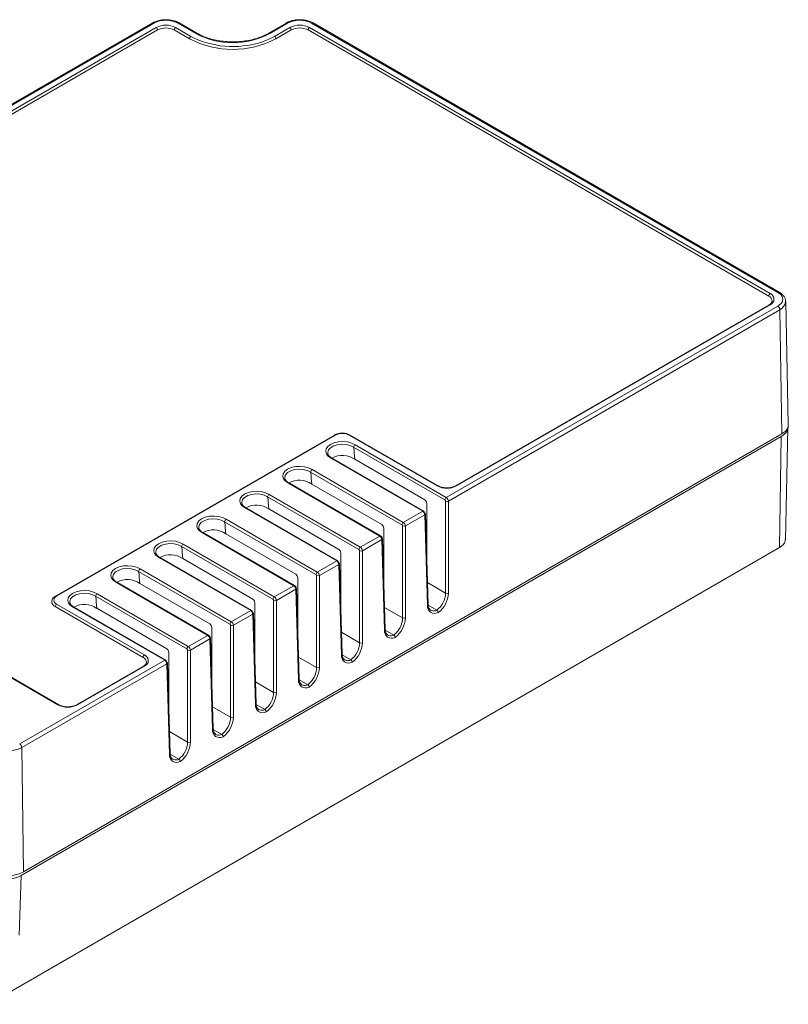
# Model space of a CAD drawing. Header units: millimetres. Extents: x -11 to 153, y 18 to 129.
# Tile 2 of 2: x 75 to 153, y 29 to 129. Entities that reach past the tile are written whole.
import ezdxf

# ---------------------------------------------------------------- set-up
doc = ezdxf.new("R2010")
doc.units = ezdxf.units.MM

msp = doc.modelspace()

# ---------------------------------------------------------------- linework, layer by layer
at = {"color": 7, "linetype": 'Continuous', "lineweight": 15}
for p, q in [((88.195, 128.697), (55.631, 109.898)), ((88.342, 128.68), (55.781, 109.883)), ((57.837, 110.495), (88.511, 128.203)), ((88.652, 127.958), (57.978, 110.25)), ((91.905, 127.06), (90.35, 127.958)), ((90.491, 128.203), (92.047, 127.305)), ((92.545, 127.593), (90.707, 128.654)), ((92.695, 127.608), (90.857, 128.669)), ((101.69, 128.651), (99.883, 127.608)), ((101.837, 128.634), (100.033, 127.593)), ((100.532, 127.305), (102.088, 128.203)), ((102.229, 127.958), (100.673, 127.06)), ((150.666, 100.976), (103.926, 127.958)), ((104.067, 128.203), (150.807, 101.221)), ((151.589, 101.345), (104.283, 128.654)), ((151.739, 101.36), (104.433, 128.669)), ((117.956, 80.538), (151.589, 99.953)), ((150.707, 100.088), (118.902, 81.727)), ((150.807, 100.078), (119.002, 81.717)), ((152.655, 87.928), (152.388, 100.423)), ((151.801, 99.59), (118.167, 80.174)), ((151.99, 86.984), (151.801, 99.59)), ((78.555, 59.51), (25.027, 90.411)), ((78.655, 59.52), (25.127, 90.421)), ((151.99, 86.984), (75.07, 42.579)), ((152.354, 76.264), (152.596, 87.613)), ((74.815, 42.19), (151.94, 86.713)), ((106.598, 86.87), (78.314, 70.542)), ((106.698, 86.86), (78.414, 70.532)), ((117.022, 81.717), (108.112, 86.86)), ((117.122, 81.727), (108.212, 86.87)), ((108.695, 85.884), (117.956, 80.538)), ((151.768, 75.462), (151.94, 86.713)), ((117.815, 80.296), (108.549, 85.644)), ((115.557, 79.153), (106.296, 84.499)), ((115.657, 79.162), (106.393, 84.51)), ((108.664, 84.412), (115.767, 80.312)), ((113.452, 77.777), (104.186, 83.126)), ((104.333, 83.365), (113.593, 78.019)), ((111.194, 76.634), (101.933, 81.98)), ((111.294, 76.644), (102.03, 81.992)), ((104.301, 81.894), (111.404, 77.793)), ((109.089, 75.258), (99.824, 80.607)), ((99.97, 80.847), (109.231, 75.5)), ((115.975, 74.035), (115.975, 79.947)), ((117.884, 70.843), (117.884, 80.174)), ((118.167, 80.174), (118.167, 70.843)), ((106.831, 74.115), (97.57, 79.461)), ((106.931, 74.125), (97.667, 79.473)), ((99.938, 79.375), (107.041, 75.275)), ((113.593, 78.019), (115.557, 79.153)), ((104.726, 72.74), (95.461, 78.088)), ((95.607, 78.328), (104.868, 72.982)), ((115.77, 78.79), (113.804, 77.655)), ((116.048, 69.619), (115.77, 78.79)), ((116.106, 69.704), (115.829, 78.875)), ((102.468, 71.597), (93.208, 76.943)), ((102.568, 71.607), (93.304, 76.955)), ((111.612, 71.516), (111.612, 77.428)), ((113.521, 68.324), (113.521, 77.655)), ((113.804, 77.655), (113.804, 68.324)), ((95.575, 76.856), (102.678, 72.756)), ((109.231, 75.5), (111.194, 76.634)), ((111.407, 76.271), (109.441, 75.137)), ((111.685, 67.101), (111.407, 76.271)), ((111.743, 67.185), (111.466, 76.356)), ((115.915, 76.027), (115.975, 76.061)), ((151.768, 75.462), (71.527, 29.14)), ((100.363, 70.221), (91.098, 75.57)), ((91.244, 75.809), (100.505, 70.463)), ((107.249, 68.998), (107.249, 74.909)), ((109.159, 65.806), (109.159, 75.137)), ((109.441, 75.137), (109.441, 65.806)), ((98.106, 69.078), (88.845, 74.424)), ((98.206, 69.088), (88.941, 74.436)), ((91.212, 74.338), (98.315, 70.237)), ((104.868, 72.982), (106.831, 74.115)), ((96.001, 67.702), (86.735, 73.051)), ((86.881, 73.291), (96.142, 67.944)), ((107.045, 73.753), (105.079, 72.618)), ((107.322, 64.582), (107.045, 73.753)), ((107.38, 64.667), (107.103, 73.838)), ((111.552, 73.508), (111.612, 73.543)), ((93.743, 66.559), (84.482, 71.906)), ((93.843, 66.569), (84.579, 71.917)), ((102.887, 66.479), (102.887, 72.391)), ((104.796, 63.287), (104.796, 72.618)), ((105.079, 72.618), (105.079, 63.287)), ((86.849, 71.819), (93.952, 67.719)), ((100.505, 70.463), (102.468, 71.597)), ((102.682, 71.234), (100.716, 70.099)), ((102.959, 62.063), (102.682, 71.234)), ((103.017, 62.148), (102.74, 71.319)), ((107.189, 70.989), (107.249, 71.024)), ((91.638, 65.184), (82.372, 70.533)), ((82.518, 70.772), (91.779, 65.426)), ((100.433, 60.768), (100.433, 70.099)), ((100.716, 70.099), (100.716, 60.768)), ((87.182, 64.327), (78.272, 69.471)), ((78.414, 69.716), (87.323, 64.572)), ((89.38, 64.041), (80.119, 69.387)), ((89.48, 64.051), (80.216, 69.399)), ((82.487, 69.301), (89.59, 65.2)), ((96.142, 67.944), (98.106, 69.078)), ((98.524, 63.96), (98.524, 69.872)), ((116.106, 69.707), (116.106, 69.704)), ((116.12, 69.608), (116.986, 69.108)), ((116.373, 69.109), (116.449, 69.073)), ((98.319, 68.716), (96.353, 67.581)), ((98.596, 59.545), (98.319, 68.716)), ((98.655, 59.63), (98.377, 68.8)), ((102.826, 68.471), (102.887, 68.506)), ((94.161, 61.442), (94.161, 67.354)), ((96.07, 58.25), (96.07, 67.581)), ((96.353, 67.581), (96.353, 58.25)), ((111.743, 67.188), (111.743, 67.185)), ((111.757, 67.09), (112.623, 66.59)), ((91.779, 65.426), (93.743, 66.559)), ((93.956, 66.197), (91.99, 65.062)), ((94.233, 57.026), (93.956, 66.197)), ((94.292, 57.111), (94.015, 66.282)), ((98.463, 65.952), (98.524, 65.987)), ((112.01, 66.59), (112.086, 66.554)), ((91.707, 55.731), (91.707, 65.062)), ((91.99, 65.062), (91.99, 55.731)), ((74.669, 55.549), (89.38, 64.041)), ((89.798, 58.923), (89.798, 64.835)), ((107.38, 64.67), (107.38, 64.667)), ((107.394, 64.571), (108.261, 64.071)), ((107.647, 64.071), (107.723, 64.035)), ((89.593, 63.678), (74.881, 55.185)), ((87.223, 63.439), (80.435, 59.52)), ((87.323, 63.429), (80.535, 59.51)), ((89.87, 54.507), (89.593, 63.678)), ((89.929, 54.592), (89.652, 63.763)), ((94.101, 63.434), (94.161, 63.468)), ((103.017, 62.151), (103.017, 62.148)), ((103.032, 62.053), (103.898, 61.553)), ((89.738, 60.915), (89.798, 60.95)), ((103.284, 61.553), (103.36, 61.517)), ((98.654, 59.632), (98.655, 59.63)), ((98.669, 59.534), (99.535, 59.034)), ((98.921, 59.034), (98.997, 58.998)), ((94.292, 57.114), (94.292, 57.111)), ((94.306, 57.015), (95.172, 56.515)), ((94.558, 56.516), (94.634, 56.479)), ((74.881, 55.185), (75.07, 42.579)), ((89.929, 54.595), (89.929, 54.592)), ((89.943, 54.497), (90.809, 53.997)), ((90.195, 53.997), (90.272, 53.961)), ((74.815, 42.19), (74.633, 36.148))]:
    msp.add_line(p, q, dxfattribs=at)
at = {"color": 8, "linetype": 'Continuous', "lineweight": 15}
for p, q in [((92.047, 127.305), (92.315, 127.159)), ((115.559, 79.154), (115.698, 79.074)), ((115.77, 78.953), (115.775, 78.793)), ((106.834, 74.117), (106.973, 74.036)), ((107.045, 73.916), (107.049, 73.756)), ((116.039, 71.908), (117.884, 70.843)), ((98.108, 69.079), (98.247, 68.999)), ((111.677, 69.389), (113.521, 68.324)), ((98.319, 68.879), (98.324, 68.719)), ((107.314, 66.871), (109.159, 65.806)), ((89.382, 64.042), (89.521, 63.962)), ((102.951, 64.352), (104.796, 63.287)), ((89.593, 63.842), (89.598, 63.681)), ((98.588, 61.833), (100.433, 60.768)), ((94.225, 59.315), (96.07, 58.25)), ((89.862, 56.796), (91.707, 55.731))]:
    msp.add_line(p, q, dxfattribs=at)
at = {"color": 144, "linetype": 'Continuous', "lineweight": 0}
for p, q in [((151.841, 86.891), (151.95, 86.96)), ((151.841, 86.898), (151.841, 86.891))]:
    msp.add_line(p, q, dxfattribs=at)
at = {"color": 7, "linetype": 'Continuous', "lineweight": 15, "flags": 128}
for points in [[(90.857, 128.669), (90.855, 128.67), (90.853, 128.671)], [(104.433, 128.669), (104.432, 128.67), (104.427, 128.672)], [(106.296, 84.499), (105.994, 84.7), (105.797, 84.941), (105.72, 85.204), (105.768, 85.469), (105.938, 85.717), (106.217, 85.929), (106.585, 86.091), (107.014, 86.189), (107.473, 86.216), (107.929, 86.172), (108.346, 86.058), (108.695, 85.884)], [(101.933, 81.98), (101.631, 82.182), (101.434, 82.423), (101.357, 82.686), (101.405, 82.951), (101.575, 83.198), (101.854, 83.411), (102.222, 83.572), (102.651, 83.67), (103.11, 83.698), (103.566, 83.653), (103.983, 83.539), (104.333, 83.365)], [(97.57, 79.461), (97.268, 79.663), (97.072, 79.904), (96.994, 80.167), (97.042, 80.432), (97.212, 80.68), (97.491, 80.892), (97.859, 81.053), (98.288, 81.151), (98.748, 81.179), (99.203, 81.135), (99.62, 81.021), (99.97, 80.847)], [(93.208, 76.943), (92.906, 77.144), (92.709, 77.386), (92.631, 77.648), (92.679, 77.913), (92.849, 78.161), (93.128, 78.374), (93.496, 78.535), (93.926, 78.633), (94.385, 78.661), (94.84, 78.616), (95.258, 78.502), (95.607, 78.328)], [(88.845, 74.424), (88.543, 74.626), (88.346, 74.867), (88.269, 75.13), (88.317, 75.395), (88.487, 75.643), (88.766, 75.855), (89.133, 76.016), (89.563, 76.114), (90.022, 76.142), (90.477, 76.097), (90.895, 75.984), (91.244, 75.809)], [(84.482, 71.906), (84.18, 72.107), (83.983, 72.348), (83.906, 72.611), (83.954, 72.876), (84.124, 73.124), (84.403, 73.336), (84.771, 73.497), (85.2, 73.596), (85.659, 73.623), (86.114, 73.579), (86.532, 73.465), (86.881, 73.291)], [(80.119, 69.387), (79.817, 69.589), (79.62, 69.83), (79.543, 70.092), (79.591, 70.358), (79.761, 70.605), (80.04, 70.818), (80.408, 70.979), (80.837, 71.077), (81.296, 71.105), (81.751, 71.06), (82.169, 70.946), (82.518, 70.772)]]:
    msp.add_lwpolyline(points, dxfattribs=at)
at = {"color": 8, "linetype": 'Continuous', "lineweight": 15, "flags": 128}
for points in [[(99.653, 126.886), (99.885, 126.981), (100.532, 127.305)], [(152.373, 100.514), (152.337, 100.149), (152.078, 99.791), (151.801, 99.59), (151.801, 99.59), (151.801, 99.59)], [(108.55, 85.641), (108.21, 85.808), (107.801, 85.91), (107.359, 85.937), (106.921, 85.889), (106.528, 85.769), (106.213, 85.587), (106.004, 85.36), (105.92, 85.107), (105.919, 85.073)], [(104.187, 83.123), (103.847, 83.289), (103.438, 83.391), (102.996, 83.419), (102.558, 83.37), (102.165, 83.25), (101.85, 83.068), (101.641, 82.841), (101.557, 82.588), (101.556, 82.554)], [(99.824, 80.604), (99.485, 80.771), (99.076, 80.872), (98.633, 80.9), (98.195, 80.852), (97.802, 80.731), (97.487, 80.55), (97.278, 80.322), (97.195, 80.07), (97.193, 80.035)], [(95.461, 78.085), (95.122, 78.252), (94.713, 78.354), (94.27, 78.382), (93.833, 78.333), (93.439, 78.213), (93.124, 78.031), (92.916, 77.804), (92.832, 77.551), (92.831, 77.517)], [(91.098, 75.567), (90.759, 75.733), (90.35, 75.835), (89.907, 75.863), (89.47, 75.815), (89.076, 75.694), (88.761, 75.512), (88.553, 75.285), (88.469, 75.033), (88.468, 74.998)], [(86.735, 73.048), (86.396, 73.215), (85.987, 73.316), (85.544, 73.344), (85.107, 73.296), (84.713, 73.175), (84.398, 72.994), (84.19, 72.767), (84.106, 72.514), (84.105, 72.479)], [(82.373, 70.53), (82.033, 70.696), (81.624, 70.798), (81.181, 70.826), (80.744, 70.777), (80.351, 70.657), (80.036, 70.475), (79.827, 70.248), (79.743, 69.995), (79.742, 69.961)]]:
    msp.add_lwpolyline(points, dxfattribs=at)
at = {"color": 144, "linetype": 'Continuous', "lineweight": 0, "flags": 128}
for points in [[(115.77, 78.953), (115.795, 78.936), (115.814, 78.917), (115.825, 78.895), (115.829, 78.873), (115.825, 78.85), (115.814, 78.828), (115.795, 78.808), (115.77, 78.79)], [(107.045, 73.916), (107.069, 73.899), (107.088, 73.88), (107.099, 73.858), (107.103, 73.836), (107.099, 73.813), (107.088, 73.791), (107.069, 73.771), (107.045, 73.753)], [(98.319, 68.879), (98.344, 68.862), (98.362, 68.842), (98.374, 68.821), (98.377, 68.798), (98.374, 68.776), (98.362, 68.754), (98.344, 68.734), (98.319, 68.716)], [(89.593, 63.842), (89.618, 63.825), (89.636, 63.805), (89.648, 63.784), (89.652, 63.761), (89.648, 63.739), (89.636, 63.717), (89.618, 63.696), (89.593, 63.678)]]:
    msp.add_lwpolyline(points, dxfattribs=at)
at = {"color": 7, "linetype": 'Continuous', "lineweight": 15}
for centre, radius, start, end in [((89.501, 126.292), 2.152, 62.60967, 117.39033), ((88.345, 127.944), 0.307, 2.60548, 57.39452), ((89.501, 126.32), 1.844, 62.60967, 117.39033), ((90.657, 127.944), 0.307, 122.60548, 177.39452), ((103.077, 126.292), 2.152, 62.60967, 117.39033), ((101.922, 127.944), 0.307, 2.60548, 57.39452), ((103.077, 126.32), 1.844, 62.60967, 117.39033), ((104.233, 127.944), 0.307, 122.60548, 177.39452), ((92.212, 127.046), 0.307, 122.60548, 177.39452), ((96.289, 135.479), 9.492, 242.49143, 297.50857), ((96.307, 135.706), 9.433, 244.95928, 290.77229), ((96.289, 134.752), 8.079, 242.39104, 297.60896), ((100.366, 127.046), 0.307, 2.60548, 57.39452), ((150.973, 100.962), 0.307, 122.60548, 177.39452), ((150.433, 100.44), 0.584, 2.37254, 66.54034), ((150.59, 100.649), 0.611, 290.78342, 69.21658), ((151.34, 99.564), 0.462, 3.2297, 57.34806), ((107.405, 85.495), 1.537, 62.60967, 117.39033), ((96.501, 83.903), 12.174, 2.39927, 8.21088), ((107.408, 82.631), 2.179, 54.81498, 119.04108), ((92.138, 81.384), 12.174, 2.39927, 8.21088), ((103.045, 80.113), 2.179, 54.81498, 119.04108), ((118.012, 83.627), 2.152, 242.60967, 297.39033), ((87.775, 78.865), 12.174, 2.39927, 8.21088), ((118.122, 80.278), 0.308, 122.65226, 176.77035), ((117.733, 80.168), 0.152, 2.21203, 57.22066), ((118.026, 80.458), 0.317, 243.52652, 296.47348), ((117.708, 80.151), 0.46, 2.88976, 57.30606), ((98.682, 77.594), 2.179, 54.81498, 119.04108), ((83.412, 76.347), 12.174, 2.39927, 8.21088), ((113.76, 77.76), 0.308, 122.65226, 176.77035), ((113.345, 77.632), 0.46, 2.88976, 57.30606), ((94.319, 75.075), 2.179, 54.81498, 119.04108), ((113.37, 77.649), 0.152, 2.21203, 57.22066), ((113.663, 77.939), 0.317, 243.52652, 296.47348), ((110.944, 76.243), 0.465, 3.57021, 57.38873), ((79.049, 73.828), 12.174, 2.39927, 8.21088), ((109.397, 75.241), 0.308, 122.65226, 176.77035), ((109.007, 75.131), 0.152, 2.21203, 57.22066), ((109.3, 75.42), 0.317, 243.52652, 296.47348), ((108.982, 75.113), 0.46, 2.88976, 57.30606), ((89.957, 72.557), 2.179, 54.81498, 119.04108), ((74.686, 71.31), 12.174, 2.39927, 8.21088), ((105.034, 72.722), 0.308, 122.65226, 176.77035), ((104.619, 72.595), 0.46, 2.88976, 57.30606), ((85.594, 70.038), 2.179, 54.81498, 119.04108), ((104.644, 72.612), 0.152, 2.21203, 57.22066), ((104.937, 72.902), 0.317, 243.52652, 296.47348), ((102.218, 71.205), 0.465, 3.57021, 57.38873), ((78.487, 69.993), 0.564, 179.77269, 247.67503), ((78.569, 70.124), 0.437, 110.78342, 249.21658), ((70.324, 68.791), 12.174, 2.39927, 8.21088), ((100.671, 70.204), 0.308, 122.65226, 176.77035), ((100.281, 70.093), 0.152, 2.21203, 57.22066), ((100.574, 70.383), 0.317, 243.52652, 296.47348), ((100.256, 70.076), 0.46, 2.88976, 57.30606), ((115.575, 70.939), 2.311, 307.63042, 357.62372), ((115.549, 70.956), 2.62, 307.04083, 357.51523), ((118.026, 71.127), 0.317, 243.52652, 296.47348), ((78.579, 69.457), 0.307, 122.60548, 177.39452), ((81.231, 67.519), 2.179, 54.81498, 119.04108), ((116.778, 69.515), 0.738, 171.914, 298.2457), ((96.308, 67.685), 0.308, 122.65226, 176.77035), ((95.894, 67.557), 0.46, 2.88976, 57.30606), ((111.213, 68.42), 2.311, 307.63042, 357.62372), ((111.187, 68.438), 2.62, 307.04083, 357.51523), ((113.663, 68.608), 0.317, 243.52652, 296.47348), ((95.918, 67.575), 0.152, 2.21203, 57.22066), ((96.211, 67.865), 0.317, 243.52652, 296.47348), ((112.416, 66.997), 0.738, 171.914, 298.2457), ((93.492, 66.168), 0.465, 3.57021, 57.38873), ((91.945, 65.166), 0.308, 122.65226, 176.77035), ((91.556, 65.056), 0.152, 2.21203, 57.22066), ((91.849, 65.346), 0.317, 243.52652, 296.47348), ((91.531, 65.039), 0.46, 2.88976, 57.30606), ((106.85, 65.901), 2.311, 307.63042, 357.62372), ((106.824, 65.919), 2.62, 307.04083, 357.51523), ((109.3, 66.089), 0.317, 243.52652, 296.47348), ((87.489, 64.313), 0.307, 122.60548, 177.39452), ((86.949, 63.792), 0.584, 2.37254, 66.54034), ((87.106, 64.001), 0.611, 290.78342, 69.21658), ((108.053, 64.478), 0.738, 171.914, 298.2457), ((102.487, 63.383), 2.311, 307.63042, 357.62372), ((102.461, 63.401), 2.62, 307.04083, 357.51523), ((104.937, 63.571), 0.317, 243.52652, 296.47348), ((103.69, 61.959), 0.738, 171.914, 298.2457), ((98.124, 60.864), 2.311, 307.63042, 357.62372), ((98.098, 60.882), 2.62, 307.04083, 357.51523), ((100.574, 61.052), 0.317, 243.52652, 296.47348), ((79.545, 61.421), 2.152, 242.60967, 297.39033), ((99.327, 59.441), 0.738, 171.914, 298.2457), ((93.761, 58.346), 2.311, 307.63042, 357.62372), ((93.735, 58.363), 2.62, 307.04083, 357.51523), ((96.211, 58.534), 0.317, 243.52652, 296.47348), ((94.964, 56.922), 0.738, 171.914, 298.2457), ((74.42, 55.159), 0.462, 3.22929, 57.34769), ((89.398, 55.827), 2.311, 307.63042, 357.62372), ((89.372, 55.845), 2.62, 307.04083, 357.51523), ((91.849, 56.015), 0.317, 243.52652, 296.47348), ((90.601, 54.404), 0.738, 171.914, 298.2457), ((73.4, 44.906), 3.062, 242.48242, 297.51758)]:
    msp.add_arc(centre, radius, start, end, dxfattribs=at)
at = {"color": 8, "linetype": 'Continuous', "lineweight": 15}
for centre, radius, start, end in [((90.795, 128.529), 0.153, 68.00086, 125.35919), ((104.372, 128.528), 0.154, 69.03281, 125.26687), ((92.633, 127.473), 0.148, 65.20802, 126.22139), ((99.946, 127.473), 0.148, 53.77367, 114.84622), ((151.676, 101.227), 0.147, 63.93436, 126.33636), ((150.749, 99.996), 0.101, 54.38242, 114.30712), ((106.639, 86.778), 0.101, 54.38242, 114.30712), ((108.171, 86.778), 0.101, 65.69288, 125.61758), ((117.08, 81.635), 0.101, 65.70873, 125.6162), ((118.943, 81.635), 0.101, 54.41432, 113.94183), ((111.252, 76.555), 0.0984, 64.31687, 126.30207), ((111.366, 76.363), 0.1, 294.46638, 356.33016), ((102.527, 71.517), 0.0984, 64.31687, 126.30207), ((102.64, 71.325), 0.1, 294.46638, 356.33016), ((78.355, 70.45), 0.101, 54.38373, 114.29208), ((116.006, 69.71), 0.1, 294.46548, 356.33981), ((116.674, 69.74), 0.704, 251.31732, 296.31954), ((111.643, 67.192), 0.1, 294.46548, 356.33981), ((93.801, 66.48), 0.0984, 64.31687, 126.30207), ((93.915, 66.288), 0.1, 294.46638, 356.33016), ((112.311, 67.221), 0.704, 251.31732, 296.31954), ((107.28, 64.673), 0.1, 294.46548, 356.33981), ((107.948, 64.702), 0.704, 251.31732, 296.31954), ((87.265, 63.347), 0.101, 54.38242, 114.30712), ((102.917, 62.155), 0.1, 294.46548, 356.33981), ((103.586, 62.184), 0.704, 251.31732, 296.31954), ((78.613, 59.434), 0.0958, 63.91174, 127.26661), ((80.476, 59.429), 0.101, 54.39023, 114.21756), ((98.555, 59.636), 0.1, 294.46548, 356.33981), ((99.223, 59.665), 0.704, 251.31732, 296.31954), ((94.192, 57.117), 0.1, 294.46548, 356.33981), ((94.86, 57.146), 0.704, 251.31732, 296.31954), ((89.829, 54.599), 0.1, 294.46548, 356.33981), ((90.497, 54.628), 0.704, 251.31732, 296.31954)]:
    msp.add_arc(centre, radius, start, end, dxfattribs=at)
at = {"color": 144, "linetype": 'Continuous', "lineweight": 0}
for centre, radius, start, end in [((115.52, 79.929), 0.455, 2.21203, 57.22066), ((115.612, 79.085), 0.087, 352.28434, 129.43678), ((115.307, 78.761), 0.465, 3.57021, 57.38873), ((115.614, 78.942), 0.157, 4.25328, 57.4687), ((111.157, 77.41), 0.455, 2.21203, 57.22066), ((106.794, 74.892), 0.455, 2.21203, 57.22066), ((106.886, 74.048), 0.087, 352.28434, 129.43678), ((106.581, 73.724), 0.465, 3.57021, 57.38873), ((106.888, 73.905), 0.157, 4.25328, 57.4687), ((102.432, 72.373), 0.455, 2.21203, 57.22066), ((98.069, 69.855), 0.455, 2.21203, 57.22066), ((98.161, 69.011), 0.087, 352.28434, 129.43678), ((97.855, 68.687), 0.465, 3.57021, 57.38873), ((98.163, 68.867), 0.157, 4.25328, 57.4687), ((93.706, 67.336), 0.455, 2.21203, 57.22066), ((89.343, 64.817), 0.455, 2.21203, 57.22066), ((89.435, 63.974), 0.087, 352.28434, 129.43678), ((89.129, 63.649), 0.465, 3.57021, 57.38873), ((89.437, 63.83), 0.157, 4.25328, 57.4687)]:
    msp.add_arc(centre, radius, start, end, dxfattribs=at)
at = {"color": 7, "linetype": 'Continuous', "lineweight": 15}
for points, knots in [([(90.852, 128.67), (90.824, 128.686), (90.69, 128.764), (90.389, 128.881), (89.956, 128.977), (89.488, 129.008), (89.021, 128.973), (88.584, 128.872), (88.314, 128.764), (88.199, 128.702), (88.198, 128.701)], [0, 0, 0, 0, 0.040532, 0.194417, 0.356005, 0.516393, 0.676736, 0.838391, 0.998007, 1, 1, 1, 1]), ([(90.707, 128.654), (90.629, 128.699), (90.545, 128.739), (90.366, 128.809), (90.269, 128.839), (90.068, 128.889), (89.965, 128.907), (89.753, 128.934), (89.643, 128.941), (89.426, 128.943), (89.318, 128.939), (89.103, 128.917), (88.996, 128.9), (88.693, 128.834), (88.504, 128.766), (88.342, 128.68)], [0, 0, 0, 0, 0.125, 0.125, 0.25, 0.25, 0.375, 0.375, 0.5, 0.5, 0.625, 0.625, 0.75, 0.75, 1, 1, 1, 1]), ([(104.426, 128.669), (104.385, 128.693), (104.237, 128.779), (103.916, 128.895), (103.479, 128.984), (103.01, 129.008), (102.545, 128.964), (102.112, 128.857), (101.832, 128.733), (101.707, 128.66), (101.689, 128.649)], [0, 0, 0, 0, 0.056691, 0.205076, 0.359673, 0.513638, 0.668463, 0.823494, 0.975321, 1, 1, 1, 1]), ([(104.283, 128.654), (104.121, 128.748), (103.927, 128.822), (103.612, 128.895), (103.502, 128.914), (103.278, 128.938), (103.165, 128.943), (102.938, 128.941), (102.823, 128.934), (102.602, 128.906), (102.495, 128.886), (102.286, 128.833), (102.186, 128.8), (102.002, 128.725), (101.917, 128.681), (101.837, 128.634)], [0, 0, 0, 0, 0.25, 0.25, 0.375, 0.375, 0.5, 0.5, 0.625, 0.625, 0.75, 0.75, 0.875, 0.875, 1, 1, 1, 1]), ([(88.197, 128.694), (88.209, 128.7), (88.238, 128.716), (88.287, 128.707), (88.324, 128.691), (88.338, 128.683), (88.342, 128.68)], [0, 0, 0, 0, 0.31053, 0.739498, 0.924847, 1, 1, 1, 1]), ([(99.883, 127.608), (99.793, 127.558), (99.53, 127.413), (99.037, 127.204), (98.394, 127.003), (97.703, 126.857), (96.982, 126.769), (96.244, 126.742), (95.507, 126.777), (94.788, 126.872), (94.101, 127.025), (93.465, 127.233), (93.003, 127.436), (92.763, 127.57), (92.695, 127.608)], [0, 0, 0, 0, 0.047651, 0.138908, 0.230367, 0.321994, 0.413764, 0.505625, 0.597516, 0.68936, 0.78108, 0.872613, 0.963904, 1, 1, 1, 1]), ([(151.589, 99.953), (151.748, 100.045), (151.874, 100.155), (152.044, 100.392), (152.088, 100.521), (152.088, 100.714), (152.077, 100.779), (152.033, 100.905), (152.001, 100.966), (151.916, 101.085), (151.862, 101.143), (151.739, 101.249), (151.669, 101.299), (151.589, 101.345)], [0, 0, 0, 0, 0.25, 0.25, 0.5, 0.5, 0.625, 0.625, 0.75, 0.75, 0.875, 0.875, 1, 1, 1, 1]), ([(152.374, 100.431), (152.376, 100.476), (152.382, 100.622), (152.278, 100.86), (152.083, 101.118), (151.878, 101.279), (151.757, 101.349), (151.74, 101.358)], [0, 0, 0, 0, 0.1194911, 0.3907043, 0.6660198, 0.9543309, 1, 1, 1, 1]), ([(151.009, 100.481), (151.008, 100.446), (151.005, 100.368), (150.91, 100.226), (150.775, 100.134), (150.707, 100.088)], [0, 0, 0, 0, 0.296875, 0.650693, 1, 1, 1, 1]), ([(151.99, 86.984), (152.149, 87.098), (152.469, 87.327), (152.667, 87.673), (152.634, 87.873), (152.625, 87.927)], [0, 0, 0, 0, 0.422647, 0.845343, 1, 1, 1, 1]), ([(108.212, 86.87), (108.162, 86.896), (108.017, 86.971), (107.732, 87.049), (107.369, 87.077), (107.008, 87.036), (106.753, 86.954), (106.629, 86.887), (106.598, 86.87)], [0, 0, 0, 0, 0.110279, 0.315291, 0.519807, 0.724607, 0.931349, 1, 1, 1, 1]), ([(151.94, 86.713), (152.097, 86.826), (152.411, 87.052), (152.606, 87.383), (152.577, 87.569), (152.57, 87.612)], [0, 0, 0, 0, 0.436242, 0.872524, 1, 1, 1, 1]), ([(108.549, 85.644), (108.55, 85.687), (108.566, 85.737), (108.62, 85.826), (108.658, 85.863), (108.695, 85.884)], [0, 0, 0, 0, 0.5, 0.5, 1, 1, 1, 1]), ([(106.414, 84.5), (106.365, 84.526), (106.223, 84.6), (106.05, 84.747), (105.935, 84.92), (105.927, 85.023), (105.924, 85.072)], [0, 0, 0, 0, 0.153013, 0.445328, 0.737503, 1, 1, 1, 1]), ([(106.392, 84.508), (106.384, 84.513), (106.365, 84.523), (106.332, 84.517), (106.308, 84.506), (106.299, 84.5), (106.296, 84.499)], [0, 0, 0, 0, 0.310073, 0.739051, 0.928455, 1, 1, 1, 1]), ([(104.186, 83.126), (104.187, 83.169), (104.203, 83.219), (104.257, 83.307), (104.295, 83.345), (104.333, 83.365)], [0, 0, 0, 0, 0.5, 0.5, 1, 1, 1, 1]), ([(102.051, 81.981), (102.003, 82.007), (101.86, 82.081), (101.687, 82.229), (101.572, 82.401), (101.564, 82.505), (101.561, 82.554)], [0, 0, 0, 0, 0.153013, 0.4453285, 0.737503, 1, 1, 1, 1]), ([(102.029, 81.99), (102.021, 81.994), (102.002, 82.005), (101.97, 81.998), (101.945, 81.987), (101.936, 81.982), (101.933, 81.98)], [0, 0, 0, 0, 0.310073, 0.739051, 0.928455, 1, 1, 1, 1]), ([(118.902, 81.727), (118.859, 81.704), (118.733, 81.637), (118.467, 81.555), (118.114, 81.509), (117.748, 81.522), (117.414, 81.592), (117.216, 81.673), (117.131, 81.721), (117.122, 81.727)], [0, 0, 0, 0, 0.091688, 0.269724, 0.449584, 0.630441, 0.81098, 0.97958, 1, 1, 1, 1]), ([(97.689, 79.463), (97.64, 79.488), (97.497, 79.563), (97.324, 79.71), (97.209, 79.882), (97.201, 79.986), (97.198, 80.035)], [0, 0, 0, 0, 0.153013, 0.445328, 0.737503, 1, 1, 1, 1]), ([(99.824, 80.607), (99.824, 80.65), (99.84, 80.7), (99.894, 80.788), (99.932, 80.826), (99.97, 80.847)], [0, 0, 0, 0, 0.5, 0.5, 1, 1, 1, 1]), ([(97.666, 79.471), (97.658, 79.476), (97.639, 79.486), (97.607, 79.479), (97.582, 79.469), (97.573, 79.463), (97.57, 79.461)], [0, 0, 0, 0, 0.3100735, 0.7390506, 0.9284552, 1, 1, 1, 1]), ([(95.461, 78.088), (95.461, 78.132), (95.478, 78.182), (95.531, 78.27), (95.569, 78.308), (95.607, 78.328)], [0, 0, 0, 0, 0.5, 0.5, 1, 1, 1, 1]), ([(93.326, 76.944), (93.277, 76.97), (93.135, 77.044), (92.961, 77.191), (92.846, 77.364), (92.839, 77.467), (92.835, 77.516)], [0, 0, 0, 0, 0.153013, 0.4453285, 0.737503, 1, 1, 1, 1]), ([(93.303, 76.953), (93.295, 76.957), (93.276, 76.967), (93.244, 76.961), (93.219, 76.95), (93.21, 76.944), (93.208, 76.943)], [0, 0, 0, 0, 0.310073, 0.739051, 0.928455, 1, 1, 1, 1]), ([(111.466, 76.356), (111.462, 76.386), (111.455, 76.452), (111.405, 76.546), (111.346, 76.611), (111.305, 76.637), (111.294, 76.644)], [0, 0, 0, 0, 0.261827, 0.570248, 0.890915, 1, 1, 1, 1]), ([(152.327, 76.265), (152.327, 76.183), (152.326, 75.971), (152.108, 75.689), (151.865, 75.527), (151.768, 75.462)], [0, 0, 0, 0, 0.27666, 0.712203, 1, 1, 1, 1]), ([(88.963, 74.426), (88.914, 74.451), (88.772, 74.526), (88.599, 74.673), (88.483, 74.845), (88.476, 74.949), (88.472, 74.998)], [0, 0, 0, 0, 0.153013, 0.445328, 0.737503, 1, 1, 1, 1]), ([(91.098, 75.57), (91.099, 75.613), (91.115, 75.663), (91.169, 75.751), (91.206, 75.789), (91.244, 75.809)], [0, 0, 0, 0, 0.5, 0.5, 1, 1, 1, 1]), ([(88.94, 74.434), (88.932, 74.438), (88.913, 74.449), (88.881, 74.442), (88.857, 74.431), (88.847, 74.426), (88.845, 74.424)], [0, 0, 0, 0, 0.310073, 0.739051, 0.928455, 1, 1, 1, 1]), ([(86.735, 73.051), (86.736, 73.094), (86.752, 73.144), (86.806, 73.233), (86.844, 73.27), (86.881, 73.291)], [0, 0, 0, 0, 0.5, 0.5, 1, 1, 1, 1]), ([(84.6, 71.907), (84.551, 71.933), (84.409, 72.007), (84.236, 72.154), (84.12, 72.326), (84.113, 72.43), (84.109, 72.479)], [0, 0, 0, 0, 0.153013, 0.4453285, 0.737503, 1, 1, 1, 1]), ([(84.578, 71.915), (84.57, 71.92), (84.551, 71.93), (84.518, 71.924), (84.494, 71.913), (84.484, 71.907), (84.482, 71.906)], [0, 0, 0, 0, 0.310073, 0.739051, 0.928455, 1, 1, 1, 1]), ([(102.74, 71.319), (102.737, 71.349), (102.729, 71.414), (102.68, 71.509), (102.621, 71.574), (102.579, 71.6), (102.568, 71.607)], [0, 0, 0, 0, 0.261827, 0.570248, 0.890915, 1, 1, 1, 1]), ([(78.314, 70.542), (78.266, 70.512), (78.14, 70.431), (77.999, 70.264), (77.914, 70.083), (77.93, 69.977), (77.934, 69.949)], [0, 0, 0, 0, 0.207241, 0.554892, 0.880304, 1, 1, 1, 1]), ([(80.237, 69.388), (80.188, 69.414), (80.046, 69.488), (79.873, 69.636), (79.757, 69.808), (79.75, 69.911), (79.747, 69.961)], [0, 0, 0, 0, 0.153013, 0.4453285, 0.737503, 1, 1, 1, 1]), ([(82.372, 70.533), (82.373, 70.576), (82.389, 70.626), (82.443, 70.714), (82.481, 70.752), (82.518, 70.772)], [0, 0, 0, 0, 0.5, 0.5, 1, 1, 1, 1]), ([(80.215, 69.397), (80.207, 69.401), (80.188, 69.411), (80.155, 69.405), (80.131, 69.394), (80.122, 69.388), (80.119, 69.387)], [0, 0, 0, 0, 0.310073, 0.739051, 0.928455, 1, 1, 1, 1]), ([(116.434, 69.089), (116.417, 69.092), (116.335, 69.111), (116.24, 69.215), (116.134, 69.417), (116.115, 69.608), (116.106, 69.704)], [0, 0, 0, 0, 0.082299, 0.416886, 0.705776, 1, 1, 1, 1]), ([(116.986, 69.108), (117.023, 69.087), (117.06, 69.049), (117.112, 68.959), (117.127, 68.908), (117.128, 68.865)], [0, 0, 0, 0, 0.5, 0.5, 1, 1, 1, 1]), ([(112.071, 66.57), (112.055, 66.574), (111.972, 66.592), (111.877, 66.697), (111.771, 66.898), (111.752, 67.089), (111.743, 67.185)], [0, 0, 0, 0, 0.082299, 0.416886, 0.705776, 1, 1, 1, 1]), ([(94.015, 66.282), (94.011, 66.312), (94.003, 66.377), (93.954, 66.472), (93.895, 66.536), (93.853, 66.563), (93.843, 66.569)], [0, 0, 0, 0, 0.261827, 0.570248, 0.890915, 1, 1, 1, 1]), ([(112.623, 66.59), (112.661, 66.568), (112.697, 66.53), (112.749, 66.44), (112.764, 66.389), (112.765, 66.346)], [0, 0, 0, 0, 0.5, 0.5, 1, 1, 1, 1]), ([(107.708, 64.051), (107.692, 64.055), (107.609, 64.074), (107.515, 64.178), (107.408, 64.38), (107.39, 64.57), (107.38, 64.667)], [0, 0, 0, 0, 0.082299, 0.416886, 0.705776, 1, 1, 1, 1]), ([(108.261, 64.071), (108.298, 64.05), (108.334, 64.011), (108.386, 63.922), (108.401, 63.87), (108.402, 63.828)], [0, 0, 0, 0, 0.5, 0.5, 1, 1, 1, 1]), ([(87.525, 63.833), (87.524, 63.797), (87.521, 63.719), (87.426, 63.577), (87.29, 63.485), (87.223, 63.439)], [0, 0, 0, 0, 0.296875, 0.650693, 1, 1, 1, 1]), ([(103.345, 61.533), (103.329, 61.536), (103.246, 61.555), (103.152, 61.659), (103.045, 61.861), (103.027, 62.052), (103.017, 62.148)], [0, 0, 0, 0, 0.082299, 0.416886, 0.705776, 1, 1, 1, 1]), ([(103.898, 61.553), (103.935, 61.531), (103.971, 61.493), (104.023, 61.403), (104.039, 61.352), (104.039, 61.309)], [0, 0, 0, 0, 0.5, 0.5, 1, 1, 1, 1]), ([(80.435, 59.52), (80.392, 59.498), (80.266, 59.431), (80.001, 59.349), (79.647, 59.303), (79.281, 59.316), (78.947, 59.386), (78.749, 59.467), (78.664, 59.515), (78.655, 59.52)], [0, 0, 0, 0, 0.091688, 0.269724, 0.449584, 0.630441, 0.81098, 0.97958, 1, 1, 1, 1]), ([(98.982, 59.014), (98.966, 59.018), (98.883, 59.036), (98.789, 59.141), (98.682, 59.342), (98.664, 59.533), (98.655, 59.63)], [0, 0, 0, 0, 0.082299, 0.416886, 0.705776, 1, 1, 1, 1]), ([(99.535, 59.034), (99.572, 59.013), (99.608, 58.974), (99.66, 58.884), (99.676, 58.833), (99.676, 58.791)], [0, 0, 0, 0, 0.5, 0.5, 1, 1, 1, 1]), ([(94.62, 56.495), (94.603, 56.499), (94.521, 56.518), (94.426, 56.622), (94.319, 56.824), (94.301, 57.015), (94.292, 57.111)], [0, 0, 0, 0, 0.0822992, 0.4168864, 0.7057764, 1, 1, 1, 1]), ([(95.172, 56.515), (95.209, 56.494), (95.245, 56.455), (95.297, 56.366), (95.313, 56.315), (95.314, 56.272)], [0, 0, 0, 0, 0.5, 0.5, 1, 1, 1, 1]), ([(74.881, 55.185), (74.809, 55.144), (74.729, 55.104), (74.563, 55.034), (74.475, 55.003), (74.199, 54.921), (74.002, 54.883), (73.594, 54.843), (73.385, 54.841), (73.079, 54.866), (72.978, 54.881), (72.775, 54.91), (72.674, 54.925), (72.573, 54.94)], [0, 0, 0, 0, 0.125, 0.125, 0.25, 0.25, 0.5, 0.5, 0.75, 0.75, 0.875, 0.875, 1, 1, 1, 1]), ([(90.257, 53.977), (90.24, 53.98), (90.158, 53.999), (90.063, 54.104), (89.957, 54.305), (89.938, 54.496), (89.929, 54.592)], [0, 0, 0, 0, 0.082299, 0.416886, 0.705776, 1, 1, 1, 1]), ([(90.809, 53.997), (90.846, 53.975), (90.883, 53.937), (90.935, 53.847), (90.95, 53.796), (90.951, 53.753)], [0, 0, 0, 0, 0.5, 0.5, 1, 1, 1, 1]), ([(75.07, 42.579), (74.794, 42.419), (74.445, 42.302), (73.691, 42.182), (73.288, 42.18), (72.908, 42.235), (72.732, 42.26), (72.557, 42.286), (72.381, 42.312)], [5.497939, 5.497939, 5.497939, 5.497939, 6.014054, 6.014054, 6.530168, 6.530168, 6.530168, 6.769446, 6.769446, 6.769446, 6.769446])]:
    msp.add_open_spline(points, degree=3, knots=knots, dxfattribs=at)
at = {"color": 8, "linetype": 'Continuous', "lineweight": 15}
msp.add_open_spline([(101.687, 128.648), (101.687, 128.649), (101.703, 128.666), (101.756, 128.668), (101.81, 128.645), (101.837, 128.634)], degree=3, knots=[0, 0, 0, 0, 0.010881, 0.50544, 1, 1, 1, 1], dxfattribs=at)
at = {"color": 7, "linetype": 'Continuous', "lineweight": 15}
for points in [[(108.549, 85.644), (108.549, 85.643), (108.549, 85.642), (108.55, 85.641)], [(104.186, 83.126), (104.186, 83.125), (104.187, 83.124), (104.187, 83.123)], [(99.824, 80.607), (99.824, 80.606), (99.824, 80.605), (99.824, 80.604)], [(95.461, 78.088), (95.461, 78.088), (95.461, 78.086), (95.461, 78.085)], [(91.098, 75.57), (91.098, 75.569), (91.098, 75.568), (91.098, 75.567)], [(86.735, 73.051), (86.735, 73.05), (86.735, 73.049), (86.735, 73.048)], [(82.372, 70.533), (82.372, 70.532), (82.372, 70.531), (82.373, 70.53)]]:
    msp.add_open_spline(points, degree=3, dxfattribs=at)

doc.saveas('drawing.dxf')
